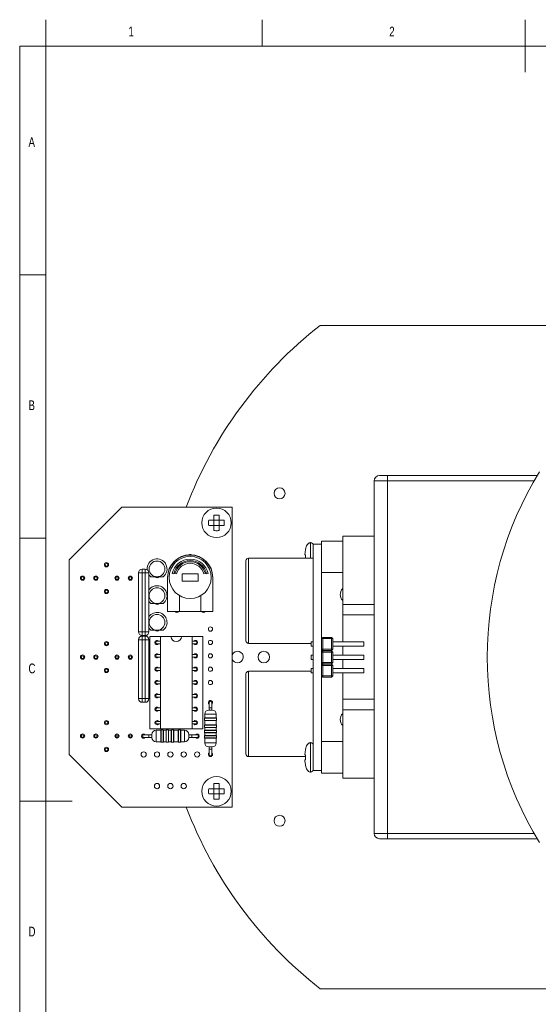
# Model space of a CAD drawing. Header units: millimetres. Extents: x 0 to 242, y 0 to 297.
# Tile 2 of 6: x 13 to 111, y 110 to 297. Entities that reach past the tile are written whole.
import ezdxf

# ---------------------------------------------------------------- set-up
doc = ezdxf.new("R2010")
doc.units = ezdxf.units.MM
doc.styles.add('SLDTEXTSTYLE0', font='TXT', dxfattribs={"width": 0.75})

msp = doc.modelspace()

# ---------------------------------------------------------------- linework, layer by layer
at = {"color": 7, "linetype": 'Continuous', "lineweight": 0}
for p, q in [((17.8, 292), (17.8, 297)), ((58.9, 292), (58.9, 297)), ((108.9, 297), (108.9, 287)), ((12.8, 292), (12.8, 5)), ((17.8, 292), (12.8, 292)), ((17.8, 292), (17.8, 5)), ((205, 292), (17.8, 292)), ((17.8, 248.5), (12.8, 248.5)), ((12.8, 198.5), (17.8, 198.5)), ((12.8, 148.5), (22.8, 148.5))]:
    msp.add_line(p, q, dxfattribs=at)
at = {"color": 7, "linetype": 'Continuous', "lineweight": 15}
for p, q in [((116.22, 238.9), (69.91, 238.9)), ((81.22, 210.4), (82.72, 210.4)), ((82.72, 210.4), (111.21, 210.4)), ((82.72, 210.4), (82.72, 209.4)), ((80.22, 198.9), (80.22, 209.4)), ((82.72, 209.4), (80.22, 209.4)), ((82.72, 209.4), (82.72, 142.4)), ((32.22, 204.4), (22.22, 194.4)), ((53.22, 204.4), (32.22, 204.4)), ((53.22, 147.4), (53.22, 204.4)), ((49.72, 201.9), (49.72, 202.88)), ((50.72, 201.9), (50.72, 202.88)), ((49.72, 201.9), (48.74, 201.9)), ((49.72, 200.9), (48.74, 200.9)), ((49.72, 201.9), (49.72, 200.9)), ((49.72, 201.9), (50.72, 201.9)), ((49.72, 200.9), (50.72, 200.9)), ((50.72, 201.9), (50.72, 200.9)), ((80.22, 198.9), (74.22, 198.9)), ((74.22, 198.9), (74.22, 185.9)), ((80.22, 198.9), (80.22, 185.9)), ((68.12, 194.7), (68.12, 197.65)), ((68.62, 154.35), (68.62, 197.35)), ((68.62, 197.35), (70.22, 197.35)), ((74.22, 197.95), (70.22, 197.95)), ((70.22, 197.35), (70.22, 197.95)), ((70.22, 179.4), (70.22, 197.35)), ((68.62, 194.7), (56.32, 194.7)), ((67.03, 195.35), (67.15, 196.33)), ((67.15, 196.33), (67.14, 196.34)), ((22.22, 194.4), (22.22, 157.4)), ((55.82, 179), (55.82, 194.2)), ((24.53, 191), (24.53, 191.23)), ((31.07, 191), (31.07, 191.23)), ((35.38, 180.71), (35.38, 191.9)), ((35.38, 191.9), (36.08, 191.9)), ((36.08, 192.6), (36.08, 191.9)), ((36.08, 192.6), (36.68, 192.6)), ((36.08, 191.9), (36.08, 180.71)), ((36.68, 191.9), (36.08, 191.9)), ((36.68, 192.6), (36.68, 191.9)), ((36.68, 180.71), (36.68, 191.9)), ((36.68, 191.9), (37.38, 191.9)), ((37.38, 191.9), (37.38, 180.71)), ((37.75, 191.15), (37.38, 191.54)), ((37.75, 191.15), (38.92, 191.15)), ((38.92, 191.15), (40.08, 191.15)), ((40.92, 191.03), (40.92, 190.98)), ((40.92, 190.98), (40.92, 184.57)), ((41.8, 191.76), (42.1, 191.7)), ((42.32, 191.77), (42.61, 191.69)), ((46.72, 191.73), (43.72, 191.73)), ((43.72, 191.73), (43.72, 190.33)), ((46.72, 190.33), (46.72, 191.73)), ((47.82, 191.69), (48.11, 191.77)), ((48.33, 191.7), (48.63, 191.76)), ((49.52, 190.98), (49.52, 191.03)), ((49.52, 184.57), (49.52, 190.98)), ((70.22, 191.95), (74.22, 191.95)), ((24.53, 190.58), (24.53, 190.8)), ((31.07, 190.58), (31.07, 190.8)), ((43.72, 190.33), (46.72, 190.33)), ((43.22, 184.57), (43.22, 187.57)), ((47.22, 187.57), (47.22, 184.57)), ((37.75, 186.07), (37.38, 186.46)), ((37.75, 186.07), (38.92, 186.07)), ((38.92, 186.07), (40.08, 186.07)), ((80.22, 185.9), (74.22, 185.9)), ((74.22, 185.9), (74.22, 183.9)), ((80.22, 165.9), (80.22, 185.9)), ((40.92, 184.57), (43.22, 184.57)), ((43.22, 184.57), (47.22, 184.57)), ((47.22, 184.57), (49.52, 184.57)), ((80.22, 183.9), (74.22, 183.9)), ((74.22, 183.9), (74.22, 178.79)), ((35.38, 180.71), (36.08, 180.71)), ((36.08, 180.71), (36.68, 180.71)), ((36.08, 180.71), (36.08, 180.01)), ((36.68, 180.01), (36.08, 180.01)), ((36.08, 179.9), (36.68, 179.9)), ((36.08, 179.9), (36.08, 179.2)), ((36.68, 180.71), (37.38, 180.71)), ((36.68, 180.71), (36.68, 180.01)), ((36.68, 179.9), (36.68, 179.2)), ((37.75, 180.99), (37.38, 181.38)), ((40.32, 179.84), (37.52, 179.84)), ((37.52, 162.28), (37.52, 179.84)), ((37.75, 180.99), (38.92, 180.99)), ((38.92, 180.99), (40.08, 180.99)), ((41.57, 179.84), (39.57, 179.84)), ((39.57, 162.28), (39.57, 179.84)), ((40.32, 179.84), (40.32, 179.84)), ((41.57, 179.84), (40.32, 179.84)), ((43.57, 179.84), (41.57, 179.84)), ((44.82, 179.84), (43.57, 179.84)), ((45.57, 179.84), (43.57, 179.84)), ((44.82, 179.84), (44.82, 179.84)), ((47.62, 179.84), (44.82, 179.84)), ((45.57, 162.28), (45.57, 179.84)), ((47.62, 162.28), (47.62, 179.84)), ((70.22, 179.4), (70.47, 179.65)), ((70.47, 179.4), (70.47, 179.65)), ((70.47, 179.65), (72.12, 179.65)), ((72.12, 179.4), (72.12, 179.65)), ((72.37, 179.4), (72.12, 179.65)), ((35.38, 179.2), (36.08, 179.2)), ((35.38, 168.01), (35.38, 179.2)), ((36.68, 179.2), (36.08, 179.2)), ((36.08, 179.2), (36.08, 168.01)), ((36.68, 179.2), (37.38, 179.2)), ((36.68, 168.01), (36.68, 179.2)), ((37.38, 179.2), (37.38, 168.01)), ((39.57, 178.93), (38.92, 178.93)), ((38.92, 178.43), (39.57, 178.43)), ((46.22, 178.93), (45.57, 178.93)), ((45.57, 178.43), (46.22, 178.43)), ((56.32, 178.5), (68.22, 178.5)), ((68.62, 178.79), (68.22, 178.79)), ((68.22, 177.99), (68.22, 178.79)), ((68.22, 177.99), (68.62, 177.99)), ((70.22, 179.4), (70.47, 179.4)), ((70.22, 177.39), (70.22, 179.4)), ((70.47, 179.4), (70.47, 177.39)), ((72.12, 179.4), (70.47, 179.4)), ((72.12, 179.4), (72.37, 179.4)), ((72.12, 177.39), (72.12, 179.4)), ((72.37, 179.4), (72.37, 177.39)), ((78.22, 178.79), (72.37, 178.79)), ((72.37, 177.99), (78.22, 177.99)), ((74.22, 177.99), (74.22, 176.25)), ((78.22, 177.99), (78.22, 178.79)), ((24.53, 176), (24.53, 176.23)), ((31.07, 176), (31.07, 176.23)), ((39.57, 176.39), (38.92, 176.39)), ((38.92, 175.89), (39.57, 175.89)), ((46.22, 176.39), (45.57, 176.39)), ((45.57, 175.89), (46.22, 175.89)), ((68.62, 176.25), (68.22, 176.25)), ((68.22, 175.45), (68.22, 176.25)), ((70.22, 176.86), (70.22, 177.39)), ((70.22, 177.39), (70.47, 177.39)), ((70.22, 177.39), (70.47, 177.14)), ((70.22, 176.86), (70.47, 177.11)), ((70.22, 174.85), (70.22, 176.86)), ((70.22, 176.86), (70.47, 176.86)), ((70.47, 177.14), (70.47, 177.39)), ((70.47, 177.39), (72.12, 177.39)), ((72.12, 177.14), (70.47, 177.14)), ((70.47, 176.86), (70.47, 177.11)), ((70.47, 177.11), (72.12, 177.11)), ((72.12, 176.86), (70.47, 176.86)), ((70.47, 176.86), (70.47, 174.85)), ((72.12, 177.39), (72.37, 177.39)), ((72.12, 177.14), (72.37, 177.39)), ((72.12, 177.14), (72.12, 177.39)), ((72.12, 176.86), (72.12, 177.11)), ((72.37, 176.86), (72.12, 177.11)), ((72.12, 174.85), (72.12, 176.86)), ((72.12, 176.86), (72.37, 176.86)), ((72.37, 176.86), (72.37, 174.85)), ((78.22, 176.25), (72.37, 176.25)), ((78.22, 175.45), (78.22, 176.25)), ((24.53, 175.58), (24.53, 175.8)), ((31.07, 175.58), (31.07, 175.8)), ((68.22, 175.45), (68.62, 175.45)), ((70.22, 174.32), (70.22, 174.85)), ((70.22, 174.85), (70.47, 174.85)), ((70.22, 174.85), (70.47, 174.6)), ((70.22, 174.32), (70.47, 174.57)), ((70.22, 174.32), (70.47, 174.32)), ((70.22, 172.31), (70.22, 174.32)), ((70.47, 174.6), (70.47, 174.85)), ((70.47, 174.85), (72.12, 174.85)), ((72.12, 174.6), (70.47, 174.6)), ((70.47, 174.32), (70.47, 174.57)), ((70.47, 174.57), (72.12, 174.57)), ((72.12, 174.32), (70.47, 174.32)), ((70.47, 174.32), (70.47, 172.31)), ((72.12, 174.6), (72.12, 174.85)), ((72.12, 174.85), (72.37, 174.85)), ((72.12, 174.6), (72.37, 174.85)), ((72.12, 174.32), (72.12, 174.57)), ((72.37, 174.32), (72.12, 174.57)), ((72.12, 172.31), (72.12, 174.32)), ((72.12, 174.32), (72.37, 174.32)), ((72.37, 175.45), (78.22, 175.45)), ((72.37, 174.32), (72.37, 172.31)), ((74.22, 175.45), (74.22, 173.71)), ((39.57, 173.85), (38.92, 173.85)), ((38.92, 173.35), (39.57, 173.35)), ((46.22, 173.85), (45.57, 173.85)), ((45.57, 173.35), (46.22, 173.35)), ((55.82, 157.5), (55.82, 172.7)), ((68.22, 173.2), (56.32, 173.2)), ((68.62, 173.71), (68.22, 173.71)), ((68.22, 172.91), (68.22, 173.71)), ((68.22, 172.91), (68.62, 172.91)), ((70.22, 158.51), (70.22, 172.31)), ((70.22, 172.31), (70.47, 172.31)), ((70.22, 172.31), (70.47, 172.06)), ((70.47, 172.06), (70.47, 172.31)), ((70.47, 172.31), (72.12, 172.31)), ((72.12, 172.31), (72.37, 172.31)), ((72.12, 172.06), (72.37, 172.31)), ((72.12, 172.06), (72.12, 172.31)), ((78.22, 173.71), (72.37, 173.71)), ((72.37, 172.91), (78.22, 172.91)), ((74.22, 172.91), (74.22, 167.9)), ((78.22, 172.91), (78.22, 173.71)), ((39.57, 171.31), (38.92, 171.31)), ((38.92, 170.81), (39.57, 170.81)), ((46.22, 171.31), (45.57, 171.31)), ((45.57, 170.81), (46.22, 170.81)), ((72.12, 172.06), (70.47, 172.06)), ((39.57, 168.77), (38.92, 168.77)), ((46.22, 168.77), (45.57, 168.77)), ((35.38, 168.01), (36.08, 168.01)), ((36.08, 168.01), (36.08, 167.31)), ((36.08, 168.01), (36.68, 168.01)), ((36.68, 167.31), (36.08, 167.31)), ((36.68, 168.01), (37.38, 168.01)), ((36.68, 168.01), (36.68, 167.31)), ((38.92, 168.27), (39.57, 168.27)), ((45.57, 168.27), (46.22, 168.27)), ((48.83, 167.25), (48.83, 166.25)), ((49.33, 166.25), (49.33, 167.25)), ((80.22, 167.9), (74.22, 167.9)), ((74.22, 167.9), (74.22, 165.9)), ((39.57, 166.23), (38.92, 166.23)), ((38.92, 165.73), (39.57, 165.73)), ((46.22, 166.23), (45.57, 166.23)), ((45.57, 165.73), (46.22, 165.73)), ((47.98, 165.03), (47.98, 164.33)), ((48.78, 165.83), (49.38, 165.83)), ((48.83, 166.25), (48.83, 165.83)), ((49.33, 165.83), (49.33, 166.25)), ((50.18, 164.33), (50.18, 165.03)), ((80.22, 165.9), (74.22, 165.9)), ((74.22, 165.9), (74.22, 152.9)), ((80.22, 165.9), (80.22, 152.9)), ((39.57, 163.69), (38.92, 163.69)), ((38.92, 163.19), (39.57, 163.19)), ((46.22, 163.69), (45.57, 163.69)), ((45.57, 163.19), (46.22, 163.19)), ((47.93, 164.28), (47.93, 163.88)), ((47.93, 162.95), (47.93, 162.55)), ((47.98, 164.33), (50.18, 164.33)), ((47.98, 163.83), (47.98, 163)), ((50.18, 163.83), (47.98, 163.83)), ((47.98, 163), (50.18, 163)), ((50.18, 163), (50.18, 163.83)), ((50.23, 163.88), (50.23, 164.28)), ((50.23, 162.55), (50.23, 162.95)), ((24.53, 161), (24.53, 161.23)), ((31.07, 161), (31.07, 161.23)), ((37.38, 161.15), (36.38, 161.15)), ((37.96, 161.15), (37.38, 161.15)), ((39.57, 162.28), (37.52, 162.28)), ((37.96, 161.2), (37.96, 160.6)), ((39.63, 162), (38.76, 162)), ((45.57, 162.28), (39.57, 162.28)), ((39.63, 159.8), (39.63, 162)), ((40.08, 162.05), (39.68, 162.05)), ((40.63, 162), (40.13, 162)), ((40.13, 162), (40.13, 159.8)), ((40.63, 159.8), (40.63, 162)), ((41.08, 162.05), (40.68, 162.05)), ((41.63, 162), (41.13, 162)), ((41.13, 162), (41.13, 159.8)), ((41.63, 159.8), (41.63, 162)), ((42.08, 162.05), (41.68, 162.05)), ((42.96, 162), (42.13, 162)), ((42.13, 162), (42.13, 159.8)), ((42.96, 159.8), (42.96, 162)), ((43.41, 162.05), (43.01, 162.05)), ((44.16, 162), (43.46, 162)), ((43.46, 162), (43.46, 159.8)), ((44.96, 161.2), (44.96, 160.6)), ((45.54, 161.15), (44.96, 161.15)), ((46.54, 161.15), (45.54, 161.15)), ((47.62, 162.28), (45.57, 162.28)), ((47.93, 161.95), (47.93, 161.55)), ((47.93, 160.95), (47.93, 160.55)), ((47.98, 162.5), (47.98, 162)), ((50.18, 162.5), (47.98, 162.5)), ((47.98, 162), (50.18, 162)), ((47.98, 161.5), (47.98, 161)), ((50.18, 161.5), (47.98, 161.5)), ((47.98, 161), (50.18, 161)), ((50.18, 162), (50.18, 162.5)), ((50.18, 161), (50.18, 161.5)), ((50.23, 161.55), (50.23, 161.95)), ((50.23, 160.55), (50.23, 160.95)), ((24.53, 160.58), (24.53, 160.8)), ((31.07, 160.58), (31.07, 160.8)), ((36.38, 160.65), (37.38, 160.65)), ((37.38, 160.65), (37.96, 160.65)), ((38.76, 159.8), (39.63, 159.8)), ((39.68, 159.75), (40.08, 159.75)), ((40.13, 159.8), (40.63, 159.8)), ((40.68, 159.75), (41.08, 159.75)), ((41.13, 159.8), (41.63, 159.8)), ((41.68, 159.75), (42.08, 159.75)), ((42.13, 159.8), (42.96, 159.8)), ((43.01, 159.75), (43.41, 159.75)), ((43.46, 159.8), (44.16, 159.8)), ((44.96, 160.65), (45.54, 160.65)), ((45.54, 160.65), (46.54, 160.65)), ((47.98, 160.5), (47.98, 159.63)), ((50.18, 160.5), (47.98, 160.5)), ((50.18, 159.63), (50.18, 160.5)), ((68.12, 154.05), (68.12, 159.65)), ((74.22, 159.85), (70.22, 159.85)), ((22.22, 157.4), (32.22, 147.4)), ((48.78, 158.83), (49.38, 158.83)), ((48.83, 158.83), (48.83, 158.4)), ((48.83, 158.4), (48.83, 157.4)), ((49.33, 158.4), (49.33, 158.83)), ((49.33, 157.4), (49.33, 158.4)), ((67.03, 157.35), (67.15, 158.33)), ((67.15, 158.33), (67.14, 158.34)), ((70.22, 155.19), (70.22, 158.51)), ((56.32, 157), (67.14, 157)), ((68.62, 154.35), (70.22, 154.35)), ((70.22, 154.35), (70.22, 155.19)), ((70.22, 153.85), (70.22, 154.35)), ((70.22, 153.85), (74.22, 153.85)), ((49.72, 150.9), (49.72, 151.88)), ((50.72, 150.9), (50.72, 151.88)), ((80.22, 152.9), (74.22, 152.9)), ((80.22, 142.4), (80.22, 152.9)), ((49.72, 150.9), (48.74, 150.9)), ((49.72, 149.9), (48.74, 149.9)), ((49.72, 150.9), (49.72, 149.9)), ((49.72, 150.9), (50.72, 150.9)), ((49.72, 149.9), (50.72, 149.9)), ((50.72, 150.9), (50.72, 149.9)), ((32.22, 147.4), (53.22, 147.4)), ((80.22, 142.4), (82.72, 142.4)), ((82.72, 141.4), (82.72, 142.4)), ((82.72, 141.4), (81.22, 141.4)), ((111.21, 141.4), (82.72, 141.4)), ((69.91, 112.9), (116.22, 112.9))]:
    msp.add_line(p, q, dxfattribs=at)
at = {"color": 8, "linetype": 'Continuous', "lineweight": 15}
for p, q in [((110.62, 209.4), (82.72, 209.4)), ((56.32, 194.7), (56.32, 178.5)), ((56.32, 173.2), (56.32, 157)), ((47.98, 165.03), (50.18, 165.03)), ((48.83, 166.25), (49.33, 166.25)), ((50.23, 164.28), (47.93, 164.28)), ((47.93, 163.88), (50.23, 163.88)), ((50.23, 162.95), (47.93, 162.95)), ((37.38, 161.15), (37.38, 160.65)), ((38.76, 162), (38.76, 159.8)), ((39.68, 162.05), (39.68, 159.75)), ((40.08, 159.75), (40.08, 162.05)), ((40.68, 162.05), (40.68, 159.75)), ((41.08, 159.75), (41.08, 162.05)), ((41.68, 162.05), (41.68, 159.75)), ((42.08, 159.75), (42.08, 162.05)), ((43.01, 162.05), (43.01, 159.75)), ((43.41, 159.75), (43.41, 162.05)), ((44.16, 162), (44.16, 159.8)), ((45.54, 161.15), (45.54, 160.65)), ((47.93, 162.55), (50.23, 162.55)), ((50.23, 161.95), (47.93, 161.95)), ((47.93, 161.55), (50.23, 161.55)), ((50.23, 160.95), (47.93, 160.95)), ((47.93, 160.55), (50.23, 160.55)), ((47.98, 159.63), (50.18, 159.63)), ((48.83, 158.4), (49.33, 158.4)), ((82.72, 142.4), (110.62, 142.4))]:
    msp.add_line(p, q, dxfattribs=at)
at = {"color": 7, "linetype": 'Continuous', "lineweight": 15}
for centre, radius in [((62.22, 207), 1.05), ((50.22, 201.4), 2.8), ((45.22, 191.03), 4), ((29.3, 193.44), 0.4), ((29.3, 193.44), 0.25), ((38.92, 192.65), 1.5), ((24.76, 190.9), 0.4), ((24.76, 190.9), 0.25), ((27.3, 190.9), 0.4), ((27.3, 190.9), 0.25), ((31.3, 190.9), 0.4), ((31.3, 190.9), 0.25), ((33.84, 190.9), 0.4), ((33.84, 190.9), 0.25), ((38.92, 187.57), 1.5), ((29.3, 188.36), 0.4), ((29.3, 188.36), 0.25), ((38.92, 182.49), 1.5), ((49.08, 181.22), 0.4), ((29.3, 178.44), 0.4), ((29.3, 178.44), 0.25), ((49.08, 178.68), 0.4), ((24.76, 175.9), 0.4), ((24.76, 175.9), 0.25), ((27.3, 175.9), 0.4), ((27.3, 175.9), 0.25), ((31.3, 175.9), 0.4), ((31.3, 175.9), 0.25), ((33.84, 175.9), 0.4), ((33.84, 175.9), 0.25), ((49.08, 176.14), 0.4), ((59.22, 175.9), 1.1), ((59.22, 175.9), 0.01), ((49.08, 173.6), 0.4), ((29.3, 173.36), 0.4), ((29.3, 173.36), 0.25), ((49.08, 171.06), 0.4), ((29.3, 163.44), 0.4), ((29.3, 163.44), 0.25), ((24.76, 160.9), 0.4), ((24.76, 160.9), 0.25), ((27.3, 160.9), 0.4), ((27.3, 160.9), 0.25), ((31.3, 160.9), 0.4), ((31.3, 160.9), 0.25), ((33.84, 160.9), 0.4), ((33.84, 160.9), 0.25), ((29.3, 158.36), 0.4), ((29.3, 158.36), 0.25), ((36.38, 157.4), 0.5), ((38.92, 157.4), 0.5), ((41.46, 157.4), 0.5), ((44, 157.4), 0.5), ((46.54, 157.4), 0.5), ((38.92, 151.4), 0.5), ((41.46, 151.4), 0.5), ((44, 151.4), 0.5), ((50.22, 150.4), 2.8), ((62.22, 144.8), 1.05)]:
    msp.add_circle(centre, radius, dxfattribs=at)
for centre, radius, start, end in [((119.22, 175.9), 80, 128.0475, 159.1299), ((81.22, 209.4), 1, 90, 180), ((169.22, 175.9), 67.5, 148.551, 211.449), ((68.12, 197.15), 0.5, 0, 90.0096), ((38.92, 192.65), 1.9, 307.8636, 184.4157), ((45.22, 191.03), 4.3, 0, 180), ((45.22, 190.98), 4.3, 0, 180), ((45.22, 194.91), 0.5, 54.7804, 125.2002), ((56.32, 194.2), 0.5, 90, 180), ((45.22, 191.03), 3.49, 12.0978, 167.9022), ((45.22, 191.03), 3.19, 12.0978, 167.9022), ((45.22, 191.03), 2.99, 14.2692, 165.7308), ((45.22, 191.03), 2.69, 14.2692, 165.7308), ((36.08, 191.9), 0.7, 90, 180), ((36.68, 191.9), 0.7, 0, 90), ((38.92, 191.38), 0.4, 215.0996, 324.9004), ((38.92, 191.38), 0.25, 246.9261, 293.0739), ((38.92, 187.57), 1.9, 307.8636, 144.1474), ((75.35, 187.77), 1.6, 135, 225), ((38.92, 186.3), 0.4, 215.0996, 324.9004), ((38.92, 186.3), 0.25, 246.9261, 293.0739), ((38.92, 182.49), 1.9, 307.8636, 144.1474), ((42.68, 184.9), 0.5, 221.5754, 318.4246), ((47.76, 184.9), 0.5, 221.5754, 318.4246), ((36.08, 180.71), 0.7, 180, 270), ((36.08, 179.2), 0.7, 90, 180), ((36.68, 180.71), 0.7, 270, 0), ((36.68, 179.2), 0.7, 0, 90), ((38.92, 181.22), 0.4, 215.0996, 324.9004), ((38.92, 181.22), 0.25, 246.9261, 293.0739), ((42.57, 179.84), 1, 180, 0), ((38.92, 178.68), 0.4, 38.1338, 180), ((38.92, 178.68), 0.4, 180, 320.7652), ((38.92, 178.68), 0.25, 90, 270), ((46.22, 178.68), 0.4, 0, 141.8662), ((46.22, 178.68), 0.4, 219.2348, 0), ((46.22, 178.68), 0.25, 270, 90), ((56.32, 179), 0.5, 180, 270), ((38.92, 176.14), 0.4, 38.3161, 180), ((38.92, 176.14), 0.4, 180, 320.9499), ((38.92, 176.14), 0.25, 90, 270), ((46.22, 176.14), 0.4, 0, 141.6839), ((46.22, 176.14), 0.4, 219.0501, 0), ((46.22, 176.14), 0.25, 270, 90), ((54.22, 175.9), 1.1, 270, 155.38), ((38.92, 173.6), 0.4, 38.4989, 180), ((46.22, 173.6), 0.4, 0, 141.5011), ((54.22, 175.9), 1.1, 204.62, 270), ((38.92, 173.6), 0.4, 180, 321.1341), ((38.92, 173.6), 0.25, 90, 270), ((46.22, 173.6), 0.4, 218.8659, 0), ((46.22, 173.6), 0.25, 270, 90), ((56.32, 172.7), 0.5, 90, 180), ((38.92, 171.06), 0.4, 38.6822, 180), ((38.92, 171.06), 0.4, 180, 321.3178), ((38.92, 171.06), 0.25, 90, 270), ((46.22, 171.06), 0.4, 0, 141.3178), ((46.22, 171.06), 0.4, 218.6822, 0), ((46.22, 171.06), 0.25, 270, 90), ((38.92, 168.52), 0.4, 38.6822, 180), ((38.92, 168.52), 0.4, 180, 321.3178), ((38.92, 168.52), 0.25, 90, 270), ((46.22, 168.52), 0.4, 0, 141.3178), ((46.22, 168.52), 0.4, 218.6822, 0), ((46.22, 168.52), 0.25, 270, 90), ((36.08, 168.01), 0.7, 180, 270), ((36.68, 168.01), 0.7, 270, 0), ((49.08, 167.25), 0.4, 308.6822, 180), ((49.08, 167.25), 0.4, 180, 231.3178), ((49.08, 167.25), 0.25, 0, 180), ((38.92, 165.98), 0.4, 38.6822, 180), ((38.92, 165.98), 0.4, 180, 321.3178), ((38.92, 165.98), 0.25, 90, 270), ((46.22, 165.98), 0.4, 0, 141.3178), ((46.22, 165.98), 0.4, 218.6822, 0), ((46.22, 165.98), 0.25, 270, 90), ((48.78, 165.03), 0.8, 90, 180), ((49.38, 165.03), 0.8, 0, 90), ((75.35, 164.03), 1.6, 135, 225), ((38.92, 163.44), 0.4, 38.6822, 180), ((38.92, 163.44), 0.4, 180, 321.3178), ((38.92, 163.44), 0.25, 90, 270), ((46.22, 163.44), 0.4, 0, 141.3178), ((46.22, 163.44), 0.4, 218.6822, 0), ((46.22, 163.44), 0.25, 270, 90), ((47.98, 164.28), 0.05, 90, 180), ((47.98, 163.88), 0.05, 180, 270), ((47.98, 162.95), 0.05, 90, 180), ((50.18, 164.28), 0.05, 0, 90), ((50.18, 163.88), 0.05, 270, 0), ((50.18, 162.95), 0.05, 0, 90), ((36.38, 160.9), 0.4, 38.6822, 180), ((36.38, 160.9), 0.4, 180, 321.3178), ((36.38, 160.9), 0.25, 90, 270), ((38.76, 161.2), 0.8, 90, 180), ((39.68, 162), 0.05, 90, 180), ((40.08, 162), 0.05, 0, 90), ((40.68, 162), 0.05, 90, 180), ((41.08, 162), 0.05, 0, 90), ((41.68, 162), 0.05, 90, 180), ((42.08, 162), 0.05, 0, 90), ((43.01, 162), 0.05, 90, 180), ((43.41, 162), 0.05, 0, 90), ((44.16, 161.2), 0.8, 0, 90), ((46.54, 160.9), 0.4, 218.6822, 141.3178), ((46.54, 160.9), 0.25, 270, 90), ((47.98, 162.55), 0.05, 180, 270), ((47.98, 161.95), 0.05, 90, 180), ((47.98, 161.55), 0.05, 180, 270), ((47.98, 160.95), 0.05, 90, 180), ((50.18, 162.55), 0.05, 270, 0), ((50.18, 161.95), 0.05, 0, 90), ((50.18, 161.55), 0.05, 270, 0), ((50.18, 160.95), 0.05, 0, 90), ((38.76, 160.6), 0.8, 180, 270), ((39.68, 159.8), 0.05, 180, 270), ((40.08, 159.8), 0.05, 270, 0), ((40.68, 159.8), 0.05, 180, 270), ((41.08, 159.8), 0.05, 270, 0), ((41.68, 159.8), 0.05, 180, 270), ((42.08, 159.8), 0.05, 270, 0), ((43.01, 159.8), 0.05, 180, 270), ((43.41, 159.8), 0.05, 270, 0), ((44.16, 160.6), 0.8, 270, 0), ((47.98, 160.55), 0.05, 180, 270), ((48.78, 159.63), 0.8, 180, 270), ((49.38, 159.63), 0.8, 270, 0), ((50.18, 160.55), 0.05, 270, 0), ((68.12, 159.15), 0.5, 0, 90.0096), ((49.08, 157.4), 0.4, 180, 51.3178), ((49.08, 157.4), 0.4, 128.6822, 180), ((49.08, 157.4), 0.25, 180, 0), ((56.32, 157.5), 0.5, 180, 270), ((68.12, 154.55), 0.5, 269.9904, 0), ((119.22, 175.9), 80, 200.8701, 231.9525), ((81.22, 142.4), 1, 180, 270)]:
    msp.add_arc(centre, radius, start, end, dxfattribs=at)
for points, knots in [([(50.72, 202.88), (50.48, 202.89), (50.14, 202.9), (49.81, 202.88), (49.72, 202.88)], [0, 0, 0, 0, 0.720113, 1, 1, 1, 1]), ([(48.74, 201.9), (48.73, 201.66), (48.72, 201.33), (48.74, 201), (48.74, 200.9)], [0, 0, 0, 0, 0.720112, 1, 1, 1, 1]), ([(49.72, 199.93), (49.72, 200.15), (49.72, 200.48), (49.72, 200.81), (49.72, 200.9)], [0, 0, 0, 0, 0.703782, 1, 1, 1, 1]), ([(51.69, 201.9), (51.47, 201.9), (51.14, 201.9), (50.81, 201.9), (50.72, 201.9)], [0, 0, 0, 0, 0.703787, 1, 1, 1, 1]), ([(51.69, 200.9), (51.47, 200.9), (51.14, 200.9), (50.81, 200.9), (50.72, 200.9)], [0, 0, 0, 0, 0.703787, 1, 1, 1, 1]), ([(50.72, 199.93), (50.72, 200.15), (50.72, 200.48), (50.72, 200.81), (50.72, 200.9)], [0, 0, 0, 0, 0.703782, 1, 1, 1, 1]), ([(51.69, 200.9), (51.7, 201.14), (51.71, 201.48), (51.7, 201.81), (51.69, 201.9)], [0, 0, 0, 0, 0.720112, 1, 1, 1, 1]), ([(49.72, 199.93), (49.96, 199.92), (50.29, 199.91), (50.62, 199.92), (50.72, 199.93)], [0, 0, 0, 0, 0.720113, 1, 1, 1, 1]), ([(68.12, 197.65), (68.05, 197.65), (67.91, 197.63), (67.66, 197.49), (67.37, 197.09), (67.19, 196.67), (67.14, 196.36), (67.14, 196.34)], [0, 0, 0, 0, 0.11848, 0.231747, 0.469384, 0.956114, 1, 1, 1, 1]), ([(67.15, 195.35), (67.11, 195.35), (67.05, 195.35), (67.03, 195.35), (67.03, 195.35)], [0, 0, 0, 0, 0.703786, 1, 1, 1, 1]), ([(67.14, 194.7), (67.14, 194.83), (67.13, 195.04), (67.14, 195.26), (67.15, 195.35)], [0, 0, 0, 0, 0.569501, 1, 1, 1, 1]), ([(68.12, 159.65), (68.05, 159.65), (67.91, 159.63), (67.66, 159.49), (67.37, 159.09), (67.19, 158.67), (67.14, 158.36), (67.14, 158.34)], [0, 0, 0, 0, 0.118478, 0.231749, 0.469385, 0.956114, 1, 1, 1, 1]), ([(67.15, 157.35), (67.11, 157.35), (67.05, 157.35), (67.03, 157.35), (67.03, 157.35)], [0, 0, 0, 0, 0.703787, 1, 1, 1, 1]), ([(67.15, 156.35), (67.14, 156.59), (67.13, 156.93), (67.14, 157.26), (67.15, 157.35)], [0, 0, 0, 0, 0.720113, 1, 1, 1, 1]), ([(67.15, 156.35), (67.11, 156.35), (67.05, 156.35), (67.03, 156.35), (67.03, 156.35)], [0, 0, 0, 0, 0.703787, 1, 1, 1, 1]), ([(67.15, 155.38), (67.11, 155.6), (67.05, 155.93), (67.03, 156.26), (67.03, 156.35)], [0, 0, 0, 0, 0.703782, 1, 1, 1, 1]), ([(67.14, 155.37), (67.14, 155.37), (67.13, 155.36), (67.14, 155.37), (67.15, 155.38)], [0, 0, 0, 0, 0.440417, 1, 1, 1, 1]), ([(67.14, 155.37), (67.14, 155.34), (67.19, 155.04), (67.37, 154.61), (67.66, 154.21), (67.91, 154.07), (68.05, 154.06), (68.12, 154.05)], [0, 0, 0, 0, 0.043894, 0.5306148, 0.7682511, 0.8815222, 1, 1, 1, 1]), ([(50.72, 151.88), (50.48, 151.89), (50.14, 151.9), (49.81, 151.88), (49.72, 151.88)], [0, 0, 0, 0, 0.720113, 1, 1, 1, 1]), ([(48.74, 150.9), (48.73, 150.66), (48.72, 150.33), (48.74, 150), (48.74, 149.9)], [0, 0, 0, 0, 0.720112, 1, 1, 1, 1]), ([(49.72, 148.93), (49.72, 149.15), (49.72, 149.48), (49.72, 149.81), (49.72, 149.9)], [0, 0, 0, 0, 0.703782, 1, 1, 1, 1]), ([(51.69, 150.9), (51.47, 150.9), (51.14, 150.9), (50.81, 150.9), (50.72, 150.9)], [0, 0, 0, 0, 0.703787, 1, 1, 1, 1]), ([(51.69, 149.9), (51.47, 149.9), (51.14, 149.9), (50.81, 149.9), (50.72, 149.9)], [0, 0, 0, 0, 0.703787, 1, 1, 1, 1]), ([(50.72, 148.93), (50.72, 149.15), (50.72, 149.48), (50.72, 149.81), (50.72, 149.9)], [0, 0, 0, 0, 0.703782, 1, 1, 1, 1]), ([(51.69, 149.9), (51.7, 150.14), (51.71, 150.48), (51.7, 150.81), (51.69, 150.9)], [0, 0, 0, 0, 0.720112, 1, 1, 1, 1]), ([(49.72, 148.93), (49.96, 148.92), (50.29, 148.91), (50.62, 148.92), (50.72, 148.93)], [0, 0, 0, 0, 0.720113, 1, 1, 1, 1])]:
    msp.add_open_spline(points, degree=3, knots=knots, dxfattribs=at)

# ---------------------------------------------------------------- texts
at = {"color": 7, "linetype": 'Continuous', "lineweight": 0, "char_height": 1.85, "attachment_point": 1, "style": 'SLDTEXTSTYLE0'}
for s, insert in [('1', (33.48, 295.67)), ('2', (83.07, 295.67)), ('A', (14.47, 274.67)), ('B', (14.47, 224.67)), ('C', (14.47, 174.67)), ('D', (14.47, 124.67))]:
    msp.add_mtext(s, dxfattribs=dict(at, insert=insert))

doc.saveas('drawing.dxf')
